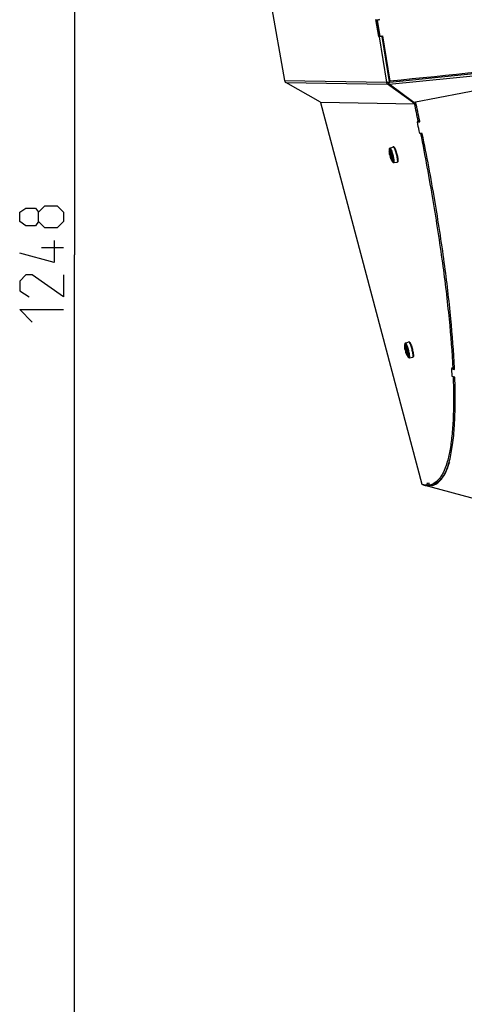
# Model space of a CAD drawing. Header units: millimetres. Extents: x 0 to 420, y 0 to 297.
# Tile 217 of 256: x 212 to 237, y 149 to 205. Entities that reach past the tile are written whole.
import ezdxf

# ---------------------------------------------------------------- set-up
doc = ezdxf.new("R2010")
doc.units = ezdxf.units.MM
doc.header["$LTSCALE"] = 23.1
doc.layers.get('0').update_dxf_attribs({"linetype": 'CONTINUOUS'})
doc.layers.add('DIM_PILOTEES', color=7, linetype='CONTINUOUS')
doc.styles.get("Standard").update_dxf_attribs({"font": 'txt', "width": 0.7})
doc.dimstyles.new('DIMSTYLE_1', dxfattribs={"dimtxt": 2.5, "dimasz": 3.5, "dimexe": 2, "dimexo": 0, "dimtad": 1, "dimdec": 0, "dimlfac": 10, "dimdsep": 46, "dimtxsty": 'Standard', "dimblk": '_FILLED', "dimblk1": '_FILLED', "dimblk2": '_FILLED', "dimcen": 0.09, "dimazin": 2, "dimtp": 1.2, "dimtm": 1.2, "dimtfac": 1, "dimtdec": 0, "dimtofl": 0, "dimtmove": 0, "dimatfit": 3, "dimldrblk": '_FILLED', "dimfxl": 0, "dimtolj": 1, "dimarcsym": 0})

# ---------------------------------------------------------------- blocks, each defined once
blk = doc.blocks.new('_FILLED')
at = {"color": 0, "linetype": 'ByBlock'}
blk.add_solid([(0, 0), (-1, 0.143), (-1, -0.143)], dxfattribs=at)
blk = doc.blocks.new('*D1')
at = {"layer": 'DIM_PILOTEES', "color": 2, "linetype": 'Continuous'}
for p, q in [((273.915, 254.209), (213.22, 254.209)), ((215.22, 254.209), (215.22, 191.828)), ((215.22, 129.447), (215.22, 191.828)), ((273.941, 129.447), (213.22, 129.447))]:
    blk.add_line(p, q, dxfattribs=at)
at = {"layer": 'DIM_PILOTEES', "color": 2, "linetype": 'Continuous', "xscale": 3.5, "yscale": 3.5, "zscale": 3.5}
for p, rotation in [((215.22, 254.209), 90), ((215.22, 129.447), 270)]:
    blk.add_blockref('_FILLED', p, dxfattribs=dict(at, rotation=rotation))
at = {"layer": 'DIM_PILOTEES', "color": 2, "linetype": 'Continuous', "insert": (212.095, 191.664), "char_height": 2.5, "width": 10.98214, "attachment_point": 2, "rotation": 90, "line_spacing_factor": 0.9}
blk.add_mtext('{\\ftxt;\\W0.0001;\\H0.0001;\\~}{\\ftxt;\\W2.9285714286;\\H2.5; }{\\ftxt;\\W0.0001;\\H0.0001;\\~}', dxfattribs=at)

msp = doc.modelspace()

# ---------------------------------------------------------------- linework, layer by layer
at = {"color": 7, "linetype": 'Continuous'}
for p, q in [((226.3883, 206.1532), (227.1719, 201.7474)), ((232.5368, 204.2473), (232.3753, 205.2305)), ((232.5282, 205.213), (232.4172, 205.1941)), ((232.5729, 204.2588), (232.4172, 205.1941)), ((232.4172, 205.1941), (232.4425, 205.1941)), ((232.4425, 205.1941), (232.5195, 205.2072)), ((232.4425, 205.1941), (232.5983, 204.2588)), ((232.5195, 205.2072), (232.5964, 205.2204)), ((232.5711, 205.2204), (232.5282, 205.213)), ((232.5984, 204.2583), (232.5368, 204.2473)), ((232.5624, 204.2387), (232.5368, 204.2473)), ((232.7082, 204.2648), (232.5624, 204.2387)), ((232.5624, 204.2387), (232.9866, 201.6563)), ((232.5729, 204.2588), (232.5983, 204.2588)), ((232.7275, 204.2809), (232.5983, 204.2588)), ((233.1669, 201.6405), (232.7274, 204.281)), ((232.7521, 204.2851), (232.7275, 204.2809)), ((232.7521, 204.2851), (233.1803, 201.7118)), ((233.1271, 201.5371), (243.2945, 202.5389)), ((243.2945, 202.6688), (233.1669, 201.6405)), ((243.2945, 202.1577), (234.5416, 200.5062)), ((227.1719, 201.7474), (232.9866, 201.6563)), ((229.2276, 200.5135), (227.2471, 201.6435)), ((227.2471, 201.6435), (233.0416, 201.5527)), ((232.9866, 201.6563), (233.1324, 201.6823)), ((234.4604, 200.5155), (233.0409, 201.55)), ((233.0766, 201.5322), (233.0409, 201.55)), ((233.0416, 201.5527), (233.1138, 201.6794)), ((233.0416, 201.5527), (233.0766, 201.5322)), ((233.1507, 201.662), (233.0766, 201.5322)), ((233.1271, 201.5371), (233.1244, 201.6159)), ((234.5416, 200.5062), (233.1271, 201.5371)), ((233.1669, 201.6405), (233.1803, 201.7118)), ((229.2276, 200.5135), (234.5896, 200.4295)), ((229.2291, 200.5134), (229.2384, 200.4773)), ((235.0066, 178.7584), (229.2384, 200.4773)), ((234.4604, 200.5155), (234.4961, 200.4976)), ((234.4997, 200.5039), (234.4961, 200.4976)), ((234.4961, 200.4976), (234.5896, 200.4295)), ((234.5821, 200.4296), (234.5824, 200.428)), ((234.6419, 200.5211), (234.5896, 200.4295)), ((234.6575, 200.4496), (234.591, 200.432)), ((234.7403, 199.3921), (234.7661, 199.4332)), ((234.7835, 199.4405), (234.7604, 199.4728)), ((234.7604, 199.4728), (234.7682, 199.4336)), ((234.7661, 199.4332), (234.7899, 199.4342)), ((234.8691, 199.4632), (234.7835, 199.4405)), ((234.7899, 199.4342), (234.8745, 199.4376)), ((233.182, 197.9097), (233.37, 197.9779)), ((233.1434, 197.7515), (233.1591, 197.7535)), ((233.1639, 197.7324), (233.1523, 197.7305)), ((233.1639, 197.7324), (233.1523, 197.7305)), ((233.1545, 197.7418), (233.1588, 197.7424)), ((233.1545, 197.7418), (233.1548, 197.7419)), ((233.1588, 197.7424), (233.1629, 197.7429)), ((233.1628, 197.7431), (233.1629, 197.7429)), ((233.164, 197.7349), (233.1632, 197.7429)), ((233.1641, 197.732), (233.1639, 197.7321)), ((233.1648, 197.526), (233.1654, 197.5235)), ((233.1654, 197.5235), (233.166, 197.5207)), ((233.166, 197.5207), (233.1679, 197.5122)), ((233.1665, 197.5187), (233.1768, 197.5207)), ((233.1717, 197.5289), (233.2378, 197.5391)), ((233.1733, 197.5292), (233.1741, 197.5277)), ((233.1921, 197.4208), (233.2022, 197.4237)), ((233.2022, 197.4237), (233.2033, 197.4175)), ((233.2023, 197.4131), (233.2776, 197.4419)), ((233.2276, 197.7529), (233.2274, 197.7533)), ((233.2276, 197.7528), (233.2275, 197.7531)), ((233.2421, 197.5385), (233.2484, 197.5388)), ((233.2482, 197.5388), (233.2516, 197.5393)), ((233.2482, 197.5388), (233.2484, 197.5388)), ((233.2556, 197.5302), (233.2549, 197.5301)), ((233.2761, 197.4221), (233.2821, 197.4244)), ((233.2763, 197.4222), (233.2761, 197.4221)), ((233.2799, 197.4231), (233.2763, 197.4222)), ((233.2812, 197.4324), (233.2805, 197.4323)), ((233.283, 197.4245), (233.282, 197.4297)), ((233.5556, 197.5542), (233.5546, 197.5582)), ((233.2959, 197.2243), (233.286, 197.2206)), ((233.2959, 197.2243), (233.286, 197.2206)), ((233.3009, 197.2142), (233.2939, 197.2116)), ((233.3009, 197.2142), (233.2939, 197.2116)), ((233.3017, 197.2123), (233.2939, 197.2116)), ((233.2984, 197.22), (233.2982, 197.2199)), ((233.4029, 197.0778), (233.6, 197.1118)), ((234.0244, 186.6471), (234.0401, 186.6493)), ((234.0449, 186.628), (234.0333, 186.6261)), ((234.0449, 186.628), (234.0333, 186.6261)), ((234.0355, 186.6375), (234.0439, 186.6386)), ((234.045, 186.6307), (234.0441, 186.6387)), ((234.0451, 186.6278), (234.0449, 186.6279)), ((234.063, 186.8054), (234.251, 186.8736)), ((234.1086, 186.6487), (234.1085, 186.6489)), ((234.1086, 186.6486), (234.1085, 186.6488)), ((234.0459, 186.4214), (234.0465, 186.4188)), ((234.0465, 186.4188), (234.0472, 186.416)), ((234.0472, 186.416), (234.0491, 186.4075)), ((234.0476, 186.414), (234.0579, 186.4161)), ((234.0528, 186.4243), (234.1209, 186.4348)), ((234.0545, 186.4246), (234.0553, 186.4231)), ((234.0733, 186.3162), (234.0834, 186.319)), ((234.0834, 186.319), (234.0845, 186.3128)), ((234.0835, 186.3085), (234.1588, 186.3373)), ((234.1231, 186.4345), (234.1293, 186.4349)), ((234.1291, 186.4349), (234.1326, 186.4354)), ((234.1291, 186.4349), (234.1293, 186.4349)), ((234.1365, 186.4263), (234.1358, 186.4262)), ((234.1571, 186.3181), (234.163, 186.3204)), ((234.1608, 186.3192), (234.1573, 186.3182)), ((234.1622, 186.3285), (234.1615, 186.3284)), ((234.1639, 186.3206), (234.1629, 186.3258)), ((234.1771, 186.12), (234.1671, 186.1162)), ((234.1771, 186.12), (234.1671, 186.1162)), ((234.182, 186.1099), (234.175, 186.1072)), ((234.182, 186.1099), (234.175, 186.1072)), ((234.1828, 186.1081), (234.175, 186.1072)), ((234.1794, 186.1158), (234.1793, 186.1157)), ((234.4365, 186.4505), (234.4356, 186.4539)), ((234.2841, 185.9735), (234.4812, 186.0076)), ((236.7096, 185.3324), (236.7332, 185.4036)), ((236.7558, 185.3451), (236.7269, 185.42)), ((236.7269, 185.42), (236.7282, 185.3885)), ((236.8511, 185.3704), (236.7558, 185.3451)), ((235.2829, 178.7215), (235.3079, 178.8144)), ((235.4088, 178.8249), (235.2882, 178.8124)), ((235.2882, 178.8124), (235.2977, 178.7764)), ((235.4002, 178.735), (235.4165, 178.7955)), ((235.4341, 178.7282), (235.4088, 178.8249)), ((235.4945, 178.7417), (235.6377, 178.7797)), ((235.6415, 178.7971), (235.6321, 178.7932)), ((235.6415, 178.7971), (235.6323, 178.7926)), ((235.1067, 178.7207), (235.1102, 178.7337)), ((235.4944, 178.7417), (235.4341, 178.7282)), ((235.5434, 178.6953), (235.5606, 178.7593))]:
    msp.add_line(p, q, dxfattribs=at)
at = {"color": 3, "linetype": 'Continuous'}
for p, q in [((232.7082, 204.2648), (232.6829, 204.2732)), ((232.7082, 204.2648), (233.1324, 201.6823)), ((233.1199, 201.6801), (233.1507, 201.662)), ((233.1284, 201.6751), (233.1606, 201.6783)), ((234.6419, 200.5211), (234.641, 200.525)), ((234.7403, 199.3921), (234.8828, 199.398)), ((234.8828, 199.398), (234.8745, 199.4376)), ((235.0204, 198.7327), (234.8778, 198.7278)), ((236.7096, 185.3324), (236.8544, 185.303)), ((236.7272, 184.8958), (236.7096, 185.3324)), ((236.8511, 185.3704), (236.8502, 185.387)), ((236.8513, 185.3696), (236.8506, 185.3861)), ((236.8544, 185.303), (236.8513, 185.3696)), ((236.8721, 184.8659), (236.7272, 184.8958)), ((238.2752, 177.8717), (235.1067, 178.7207)), ((235.3068, 178.715), (235.2829, 178.7215)), ((235.3307, 178.7084), (235.3068, 178.715)), ((235.4261, 178.6822), (235.3307, 178.7084)), ((235.4002, 178.735), (235.448, 178.7218)), ((235.448, 178.7218), (235.5434, 178.6953))]:
    msp.add_line(p, q, dxfattribs=at)
at = {"color": 7, "linetype": 'Continuous'}
for points in [[(233.1582, 197.543), (233.1584, 197.5421), (233.1586, 197.5412), (233.1588, 197.5403), (233.159, 197.5395), (233.1592, 197.5388), (233.1594, 197.538), (233.1596, 197.5373), (233.1599, 197.5366), (233.1601, 197.5359), (233.1605, 197.5351), (233.1609, 197.5343), (233.1615, 197.5333), (233.1624, 197.5322)], [(233.1617, 197.7476), (233.1617, 197.7477), (233.1618, 197.7475), (233.1619, 197.7471), (233.1621, 197.7464), (233.1624, 197.7454), (233.1626, 197.7443), (233.1628, 197.7431)], [(233.1624, 197.5322), (233.1636, 197.5311), (233.1652, 197.5301), (233.167, 197.5292), (233.1691, 197.5288), (233.1713, 197.5288), (233.1717, 197.5289)], [(233.1629, 197.7429), (233.1631, 197.7415), (233.1633, 197.7399), (233.1635, 197.7381), (233.1637, 197.7362), (233.1638, 197.7343), (233.1645, 197.7184)], [(233.1634, 197.5313), (233.1636, 197.5304), (233.1639, 197.5294), (233.1642, 197.5284), (233.1645, 197.5272), (233.1648, 197.526)], [(233.1645, 197.7184), (233.1657, 197.7019), (233.1675, 197.6857), (233.1697, 197.6699), (233.1723, 197.6545), (233.1754, 197.6396), (233.179, 197.6255), (233.1829, 197.6121), (233.1872, 197.5996), (233.1919, 197.5881), (233.1969, 197.5775), (233.2023, 197.5681), (233.208, 197.5598), (233.2141, 197.5527), (233.2206, 197.5469), (233.2275, 197.5425), (233.2348, 197.5396), (233.2421, 197.5385)], [(233.1679, 197.5122), (233.17, 197.503), (233.1722, 197.4939), (233.1744, 197.4848), (233.1767, 197.4757), (233.1783, 197.4695)], [(233.1783, 197.4695), (233.18, 197.463), (233.1825, 197.454), (233.185, 197.445), (233.1876, 197.436), (233.1903, 197.427)], [(233.1903, 197.427), (233.1928, 197.4187), (233.1932, 197.4172), (233.1936, 197.4157), (233.194, 197.4143), (233.1944, 197.4129), (233.1948, 197.4117), (233.1951, 197.4105), (233.1954, 197.4093), (233.1957, 197.4083), (233.1959, 197.4073), (233.1961, 197.4065)], [(233.1962, 197.4069), (233.1958, 197.4053), (233.1956, 197.4039), (233.1955, 197.4027), (233.1955, 197.4017), (233.1956, 197.4007), (233.1958, 197.3998), (233.1959, 197.3989), (233.1961, 197.398), (233.1963, 197.397), (233.1966, 197.396), (233.1969, 197.395), (233.1972, 197.3938), (233.1976, 197.3926), (233.198, 197.3914), (233.1981, 197.3911)], [(233.2023, 197.4131), (233.2021, 197.413), (233.2001, 197.412), (233.1984, 197.4105), (233.1971, 197.4087), (233.1962, 197.4069)], [(233.2502, 197.5416), (233.2501, 197.5417), (233.2503, 197.5415), (233.2506, 197.5409), (233.2512, 197.5401)], [(233.2512, 197.5401), (233.2518, 197.5391), (233.2524, 197.5377), (233.253, 197.5362), (233.2537, 197.5345), (233.2542, 197.5326), (233.2547, 197.5306)], [(233.2763, 197.4222), (233.2708, 197.4194), (233.2653, 197.415), (233.2607, 197.4093), (233.2571, 197.4025), (233.2544, 197.3946), (233.2527, 197.3859), (233.2519, 197.3763), (233.2519, 197.3659), (233.2527, 197.3546), (233.2543, 197.3428), (233.2567, 197.3302), (233.2598, 197.3172), (233.2636, 197.3037), (233.268, 197.2897), (233.2732, 197.2755), (233.2789, 197.2611), (233.2852, 197.2466), (233.2921, 197.232), (233.2982, 197.2199)], [(233.2547, 197.5306), (233.2562, 197.5238), (233.2584, 197.5147), (233.2605, 197.5056), (233.2628, 197.4965), (233.2651, 197.4874), (233.2667, 197.4809)], [(233.2667, 197.4809), (233.2684, 197.4747), (233.2708, 197.4657), (233.2733, 197.4567), (233.2759, 197.4476), (233.2786, 197.4386), (233.2805, 197.4323)], [(233.2805, 197.4323), (233.2808, 197.4312), (233.2813, 197.4291), (233.2817, 197.4272), (233.282, 197.4254)], [(233.282, 197.4254), (233.2821, 197.4238), (233.2822, 197.4225), (233.2821, 197.4215), (233.2821, 197.4208)], [(233.2982, 197.2199), (233.2983, 197.2196), (233.2992, 197.2179), (233.3, 197.2163), (233.3007, 197.2147), (233.3013, 197.2132), (233.3019, 197.2118), (233.3024, 197.2105), (233.3028, 197.2093), (233.3032, 197.2082), (233.3034, 197.2074), (233.3036, 197.2067), (233.3037, 197.2061)], [(234.0427, 186.6434), (234.0427, 186.6435), (234.0427, 186.6433), (234.0429, 186.6429), (234.0431, 186.6422), (234.0433, 186.6412), (234.0436, 186.6401), (234.0438, 186.6388)], [(234.0438, 186.6388), (234.0441, 186.6373), (234.0443, 186.6357), (234.0445, 186.6339), (234.0446, 186.632), (234.0448, 186.6301), (234.0455, 186.6142)], [(234.0393, 186.4385), (234.0395, 186.4375), (234.0397, 186.4366), (234.0399, 186.4358), (234.0401, 186.435), (234.0403, 186.4342), (234.0405, 186.4335), (234.0407, 186.4328), (234.041, 186.432), (234.0413, 186.4313), (234.0416, 186.4305), (234.0421, 186.4297), (234.0427, 186.4287), (234.0435, 186.4276)], [(234.0435, 186.4276), (234.0447, 186.4265), (234.0463, 186.4255), (234.0482, 186.4246), (234.0503, 186.4242), (234.0524, 186.4242), (234.0528, 186.4243)], [(234.0445, 186.4267), (234.0445, 186.4267), (234.0448, 186.4258), (234.045, 186.4248), (234.0453, 186.4237), (234.0456, 186.4226), (234.0459, 186.4214)], [(234.0455, 186.6142), (234.0467, 186.5977), (234.0484, 186.5815), (234.0506, 186.5657), (234.0533, 186.5503), (234.0564, 186.5355), (234.06, 186.5213), (234.0639, 186.508), (234.0682, 186.4955), (234.0729, 186.4839), (234.0779, 186.4734), (234.0833, 186.464), (234.089, 186.4557), (234.0951, 186.4487), (234.1016, 186.4428), (234.1085, 186.4385), (234.1157, 186.4356), (234.1231, 186.4345)], [(234.0491, 186.4075), (234.0512, 186.3984), (234.0533, 186.3892), (234.0556, 186.3801), (234.0579, 186.371), (234.0595, 186.3648)], [(234.0595, 186.3648), (234.0612, 186.3584), (234.0636, 186.3493), (234.0662, 186.3403), (234.0688, 186.3313), (234.0714, 186.3223)], [(234.0714, 186.3223), (234.0739, 186.314), (234.0744, 186.3125), (234.0748, 186.3111), (234.0752, 186.3096), (234.0756, 186.3083), (234.0759, 186.307), (234.0763, 186.3058), (234.0766, 186.3047), (234.0768, 186.3036), (234.0771, 186.3027), (234.0773, 186.3019)], [(234.0774, 186.3023), (234.0769, 186.3007), (234.0767, 186.2993), (234.0767, 186.2981), (234.0767, 186.2971), (234.0768, 186.2961), (234.0769, 186.2952), (234.0771, 186.2943), (234.0773, 186.2934), (234.0775, 186.2925), (234.0777, 186.2915), (234.078, 186.2904), (234.0784, 186.2893), (234.0787, 186.2881), (234.0791, 186.2868), (234.0792, 186.2865)], [(234.0835, 186.3085), (234.0832, 186.3084), (234.0813, 186.3073), (234.0796, 186.3059), (234.0783, 186.3041), (234.0774, 186.3023)], [(234.1311, 186.4377), (234.131, 186.4378), (234.1312, 186.4376), (234.1316, 186.437), (234.1321, 186.4362)], [(234.1321, 186.4362), (234.1327, 186.4352), (234.1333, 186.4338), (234.134, 186.4323), (234.1346, 186.4306), (234.1352, 186.4287), (234.1357, 186.4267)], [(234.1573, 186.3182), (234.1517, 186.3154), (234.1463, 186.311), (234.1417, 186.3053), (234.1381, 186.2984), (234.1354, 186.2906), (234.1337, 186.2818), (234.1329, 186.2722), (234.1329, 186.2618), (234.1338, 186.2505), (234.1354, 186.2386), (234.1377, 186.2261), (234.1408, 186.213), (234.1446, 186.1995), (234.1491, 186.1856), (234.1542, 186.1714), (234.16, 186.1569), (234.1663, 186.1424), (234.1731, 186.1278), (234.1793, 186.1157)], [(234.1357, 186.4267), (234.1372, 186.4199), (234.1393, 186.4108), (234.1415, 186.4017), (234.1437, 186.3926), (234.146, 186.3835), (234.1477, 186.377)], [(234.1477, 186.377), (234.1493, 186.3708), (234.1518, 186.3618), (234.1543, 186.3528), (234.1569, 186.3437), (234.1595, 186.3348), (234.1615, 186.3284)], [(234.1615, 186.3284), (234.1618, 186.3273), (234.1623, 186.3252), (234.1627, 186.3233), (234.1629, 186.3215)], [(234.1629, 186.3215), (234.1631, 186.3199), (234.1631, 186.3186), (234.1631, 186.3176), (234.163, 186.3169)], [(234.1793, 186.1157), (234.1794, 186.1154), (234.1803, 186.1137), (234.1811, 186.1121), (234.1818, 186.1105), (234.1824, 186.109), (234.183, 186.1076), (234.1835, 186.1063), (234.1839, 186.1051), (234.1843, 186.1041), (234.1845, 186.1032), (234.1847, 186.1025), (234.1848, 186.1019)]]:
    msp.add_lwpolyline(points, dxfattribs=at)
for centre, radius, start, end in [((233.1189, 201.6824), 0.1513, 189.83625, 191.29008), ((233.1026, 201.6741), 0.1389, 260.41435, 266.13134), ((68.2918, 166.055), 169.8059, 11.338764, 11.678805), ((234.4077, 197.7893), 1.2736, 178.99832, 191.14814), ((233.0988, 197.7333), 0.0651, 8.55439, 10.59153), ((233.0605, 197.7286), 0.1037, 1.8767, 3.44213), ((230.9137, 213.2962), 15.937, 278.16375, 278.4463), ((234.3995, 197.7894), 1.2519, 192.39288, 194.68948), ((234.3994, 197.7894), 1.2517, 194.69018, 196.98697), ((234.4076, 197.7905), 1.2738, 198.27711, 210.74416), ((238.9994, 182.5804), 15.9352, 111.05395, 111.33356), ((233.2448, 197.5607), 0.0221, 279.33195, 282.24471), ((233.2447, 197.5613), 0.0227, 282.25067, 285.8615), ((233.2445, 197.5618), 0.0233, 285.85374, 287.24537), ((233.2121, 197.5219), 0.0441, 21.25786, 22.95408), ((233.2068, 197.5199), 0.0498, 16.94476, 21.21676), ((233.2018, 197.5184), 0.055, 13.5092, 16.98024), ((233.2013, 197.5182), 0.0555, 12.46902, 13.52519), ((234.5293, 197.8119), 1.3045, 192.46785, 194.68939), ((234.5285, 197.8117), 1.3037, 194.69006, 196.91254), ((233.2843, 197.3996), 0.024, 95.35354, 100.69826), ((233.2281, 197.4163), 0.0555, 14.01586, 16.90979), ((230.8656, 196.8493), 2.5309, 14.68743, 15.99186), ((230.8806, 196.853), 2.5154, 13.52425, 14.693), ((230.6947, 196.8039), 2.7557, 14.68849, 15.79483), ((230.7078, 196.8072), 2.7421, 13.74135, 14.69165), ((233.2014, 197.1696), 0.1093, 26.09572, 27.48306), ((235.2888, 186.685), 1.2736, 179.01063, 191.16064), ((233.9796, 186.629), 0.0653, 8.49445, 10.59731), ((233.9413, 186.6244), 0.1038, 1.89013, 3.45326), ((231.7927, 202.1902), 15.936, 278.17197, 278.45424), ((235.2807, 186.685), 1.252, 192.40536, 194.70191), ((235.2805, 186.685), 1.2518, 194.7026, 196.99932), ((235.2887, 186.6863), 1.2738, 198.28961, 210.75651), ((239.8826, 171.4772), 15.9346, 111.06247, 111.34214), ((234.1257, 186.4567), 0.0221, 279.56393, 282.47601), ((234.1255, 186.4573), 0.0227, 282.48219, 286.11465), ((234.1254, 186.4579), 0.0233, 286.10656, 287.4916), ((234.0931, 186.4181), 0.0441, 21.27363, 22.97159), ((234.0878, 186.416), 0.0498, 16.95744, 21.23227), ((234.0828, 186.4145), 0.055, 13.52136, 16.99304), ((234.0823, 186.4143), 0.0555, 12.48145, 13.53752), ((235.4103, 186.7082), 1.3046, 192.4803, 194.70182), ((235.4095, 186.7081), 1.3038, 194.70249, 196.92488), ((234.1654, 186.2957), 0.0239, 95.59218, 100.9294), ((234.1091, 186.3123), 0.0555, 14.02834, 16.92199), ((234.0826, 186.0654), 0.1091, 26.10646, 27.49582), ((231.747, 185.7452), 2.5305, 14.69982, 15.99974), ((231.761, 185.7486), 2.5161, 13.53189, 14.70541), ((231.5761, 185.6997), 2.7553, 14.70089, 15.80203), ((231.5883, 185.7028), 2.7427, 13.74833, 14.70406), ((235.2864, 179.515), 0.8009, 291.37598, 295.58589), ((235.289, 179.5671), 0.8518, 269.60197, 270.99946), ((235.2942, 179.4952), 0.7796, 284.88348, 291.37157)]:
    msp.add_arc(centre, radius, start, end, dxfattribs=at)
at = {"color": 3, "linetype": 'Continuous'}
for centre, radius, start, end in [((114.5252, 174.1677), 122.9737, 11.858198, 12.3745), ((231.4726, 181.4493), 5.2711, 344.30418, 344.77213), ((231.2444, 181.5114), 5.5076, 344.77294, 345.34664), ((235.2325, 179.6769), 0.9567, 273.02216, 280.09808)]:
    msp.add_arc(centre, radius, start, end, dxfattribs=at)
at = {"color": 7, "linetype": 'Continuous'}
for points in [[(243.2945, 202.7422), (239.9231, 202.3986), (236.5517, 202.0549), (233.1803, 201.7118)], [(233.1271, 201.5371), (233.1159, 201.5353), (233.1045, 201.5347), (233.0933, 201.5355)], [(233.1591, 197.7535), (233.1592, 197.7511), (233.1603, 197.7485), (233.162, 197.7467)], [(233.3043, 197.1996), (233.3032, 197.2018), (233.3029, 197.2046), (233.3035, 197.2069)], [(234.0401, 186.6493), (234.0402, 186.6468), (234.0412, 186.6443), (234.043, 186.6425)], [(234.1854, 186.0954), (234.1843, 186.0976), (234.184, 186.1003), (234.1846, 186.1027)]]:
    msp.add_open_spline(points, degree=3, dxfattribs=at)
for points, knots in [([(227.1754, 201.7473), (227.1791, 201.726), (227.1959, 201.6847), (227.2286, 201.6543), (227.2471, 201.6435)], [0, 0, 0, 0, 0.50132, 1, 1, 1, 1]), ([(232.9706, 201.6528), (232.9747, 201.6322), (232.9916, 201.5925), (233.0236, 201.5632), (233.0416, 201.5527)], [0, 0, 0, 0, 0.5013092, 1, 1, 1, 1]), ([(234.9244, 198.7293), (235.1731, 197.4602), (235.6224, 195.0119), (236.168, 191.4873), (236.5533, 188.2968), (236.7112, 186.2844), (236.7558, 185.3451)], [0, 0, 0, 0, 0.2869856, 0.5522988, 0.7913177, 1, 1, 1, 1]), ([(233.182, 197.9097), (233.1711, 197.9058), (233.1533, 197.8923), (233.1406, 197.8652), (233.1355, 197.8384), (233.1345, 197.8207), (233.1344, 197.8116)], [0, 0, 0, 0, 0.2991993, 0.5417728, 0.7621342, 1, 1, 1, 1]), ([(233.2274, 197.7533), (233.2216, 197.7672), (233.2103, 197.7922), (233.1952, 197.8211), (233.1836, 197.8395), (233.176, 197.8499), (233.1689, 197.8578), (233.1623, 197.8633), (233.1562, 197.8664), (233.1502, 197.8665), (233.1452, 197.8633), (233.1414, 197.8576), (233.1384, 197.8495), (233.1352, 197.834), (233.1345, 197.821), (233.1344, 197.8116)], [0, 0, 0, 0, 0.2259485, 0.4108497, 0.4866627, 0.5509946, 0.603871, 0.6457884, 0.6781904, 0.7045445, 0.7310108, 0.7636858, 0.8059437, 0.8591936, 1, 1, 1, 1]), ([(233.2775, 197.7607), (233.2728, 197.7725), (233.2636, 197.7949), (233.2495, 197.826), (233.236, 197.8527), (233.2233, 197.8746), (233.2117, 197.8915), (233.201, 197.9031), (233.1915, 197.9101), (233.1845, 197.9107), (233.182, 197.9097)], [0, 0, 0, 0, 0.2086995, 0.3960599, 0.559831, 0.6982215, 0.8100738, 0.8952589, 0.955852, 1, 1, 1, 1]), ([(233.4776, 197.8017), (233.4724, 197.8155), (233.462, 197.8417), (233.4461, 197.8783), (233.4309, 197.9097), (233.4166, 197.9357), (233.405, 197.9533), (233.396, 197.9643), (233.3872, 197.9735), (233.3766, 197.9803), (233.37, 197.9779)], [0, 0, 0, 0, 0.2089279, 0.3972812, 0.5624315, 0.7022359, 0.8152061, 0.86146, 0.9009733, 1, 1, 1, 1]), ([(233.37, 197.9779), (233.3735, 197.9792), (233.3807, 197.9804), (233.3941, 197.9779), (233.4083, 197.9688), (233.4224, 197.9531), (233.4361, 197.933), (233.4502, 197.9082), (233.4649, 197.8784), (233.4801, 197.844), (233.4901, 197.8193), (233.4951, 197.8063)], [0, 0, 0, 0, 0.0489056, 0.0942832, 0.1782863, 0.2675399, 0.3734779, 0.4998677, 0.647222, 0.8145383, 1, 1, 1, 1]), ([(233.1434, 197.7515), (233.1432, 197.7514), (233.1427, 197.7507), (233.1422, 197.7485), (233.1418, 197.7439), (233.1417, 197.7371), (233.1419, 197.7319), (233.1421, 197.7291)], [0, 0, 0, 0, 0.0300259, 0.0920454, 0.3125608, 0.6324179, 1, 1, 1, 1]), ([(233.1421, 197.7291), (233.1423, 197.7294), (233.1435, 197.7296), (233.1457, 197.73), (233.1488, 197.7303), (233.1511, 197.7304), (233.1523, 197.7305)], [0, 0, 0, 0, 0.1072158, 0.3314097, 0.6432923, 1, 1, 1, 1]), ([(233.1582, 197.543), (233.1565, 197.5516), (233.1539, 197.5748), (233.1498, 197.6166), (233.1457, 197.6699), (233.1432, 197.7088), (233.1421, 197.7291)], [0, 0, 0, 0, 0.140496, 0.3744545, 0.6732089, 1, 1, 1, 1]), ([(233.1434, 197.7515), (233.1435, 197.7488), (233.146, 197.7433), (233.1518, 197.7415), (233.1545, 197.7418)], [0, 0, 0, 0, 0.5012245, 1, 1, 1, 1]), ([(233.1539, 197.7405), (233.1536, 197.74), (233.1527, 197.7367), (233.1524, 197.7333), (233.1523, 197.7305)], [0, 0, 0, 0, 0.1876118, 1, 1, 1, 1]), ([(233.1717, 197.5289), (233.1714, 197.5288), (233.1709, 197.5307), (233.1702, 197.533), (233.1694, 197.5381), (233.1685, 197.5447), (233.1674, 197.5533), (233.1663, 197.5635), (233.165, 197.5754), (233.1632, 197.5942), (233.1607, 197.6207), (233.1578, 197.6553), (233.155, 197.6923), (233.1531, 197.7177), (233.1523, 197.7305)], [0, 0, 0, 0, 0.0052892, 0.0197659, 0.0437393, 0.0770968, 0.1195672, 0.1707466, 0.2301066, 0.2970037, 0.4503308, 0.6238003, 0.8096684, 1, 1, 1, 1]), ([(233.1548, 197.7419), (233.1547, 197.7419), (233.1542, 197.7416), (233.154, 197.741), (233.1539, 197.7405)], [0, 0, 0, 0, 0.1576911, 1, 1, 1, 1]), ([(233.1628, 197.7452), (233.1624, 197.7473), (233.1619, 197.7498), (233.1601, 197.7536), (233.1591, 197.7535)], [0, 0, 0, 0, 0.6939111, 1, 1, 1, 1]), ([(233.1641, 197.732), (233.1646, 197.719), (233.1663, 197.6933), (233.1718, 197.6562), (233.1797, 197.6222), (233.1897, 197.5931), (233.2014, 197.5701), (233.2143, 197.554), (233.229, 197.5455), (233.2393, 197.5467), (233.2434, 197.5485)], [0, 0, 0, 0, 0.1793722, 0.3536334, 0.5154352, 0.6579914, 0.7761858, 0.8681301, 0.937981, 1, 1, 1, 1]), ([(233.1741, 197.5277), (233.1744, 197.5273), (233.1754, 197.525), (233.1762, 197.5226), (233.1768, 197.5207)], [0, 0, 0, 0, 0.2106226, 1, 1, 1, 1]), ([(233.2763, 197.2171), (233.2674, 197.2352), (233.2506, 197.2702), (233.2279, 197.3192), (233.2105, 197.359), (233.2011, 197.3819), (233.1981, 197.3911)], [0, 0, 0, 0, 0.3165534, 0.6110209, 0.8482806, 1, 1, 1, 1]), ([(233.286, 197.2206), (233.2803, 197.2325), (233.2691, 197.2561), (233.253, 197.2909), (233.2382, 197.3236), (233.2253, 197.3527), (233.2161, 197.3741), (233.2103, 197.3885), (233.207, 197.3969), (233.2045, 197.4034), (233.2029, 197.4085), (233.2022, 197.411), (233.2019, 197.413), (233.2023, 197.4131)], [0, 0, 0, 0, 0.1880647, 0.3729568, 0.5464035, 0.7002886, 0.8273342, 0.8789057, 0.9217327, 0.9553971, 0.9796265, 0.9943314, 1, 1, 1, 1]), ([(233.2033, 197.4175), (233.2033, 197.417), (233.2034, 197.4157), (233.2035, 197.4144), (233.2033, 197.4135)], [0, 0, 0, 0, 0.3263248, 1, 1, 1, 1]), ([(233.2985, 197.5466), (233.2878, 197.584), (233.2662, 197.6535), (233.2408, 197.7218), (233.2276, 197.7529)], [0, 0, 0, 0, 0.5346072, 1, 1, 1, 1]), ([(233.2528, 197.5392), (233.2521, 197.5407), (233.2507, 197.5435), (233.2482, 197.5472), (233.2449, 197.5492), (233.2434, 197.5485)], [0, 0, 0, 0, 0.359591, 0.6490293, 1, 1, 1, 1]), ([(233.2434, 197.5485), (233.2438, 197.5467), (233.2456, 197.5433), (233.249, 197.5413), (233.2507, 197.5408)], [0, 0, 0, 0, 0.5062644, 1, 1, 1, 1]), ([(233.2794, 197.4113), (233.2749, 197.4113), (233.2652, 197.4087), (233.2558, 197.3953), (233.2522, 197.3761), (233.253, 197.3515), (233.2584, 197.3221), (233.2679, 197.2893), (233.2814, 197.2547), (233.2923, 197.2315), (233.2984, 197.22)], [0, 0, 0, 0, 0.0631026, 0.1304418, 0.2190653, 0.3348426, 0.4765514, 0.6392949, 0.8162781, 1, 1, 1, 1]), ([(233.3463, 197.554), (233.3359, 197.5908), (233.3147, 197.6603), (233.2902, 197.7287), (233.2775, 197.7607)], [0, 0, 0, 0, 0.5266797, 1, 1, 1, 1]), ([(233.2794, 197.4113), (233.2788, 197.4131), (233.2788, 197.4171), (233.2808, 197.4205), (233.2821, 197.4218)], [0, 0, 0, 0, 0.5051462, 1, 1, 1, 1]), ([(233.2794, 197.4113), (233.2801, 197.4113), (233.2819, 197.4122), (233.2831, 197.4153), (233.2835, 197.4195), (233.2832, 197.4227), (233.283, 197.4245)], [0, 0, 0, 0, 0.1522639, 0.3560809, 0.6415701, 1, 1, 1, 1]), ([(233.3129, 197.1394), (233.3165, 197.1333), (233.3233, 197.1226), (233.3338, 197.1097), (233.343, 197.1016), (233.3512, 197.0991), (233.3564, 197.1009), (233.3596, 197.1036), (233.3624, 197.1077), (233.3657, 197.1156), (233.3685, 197.1289), (233.3701, 197.1485), (233.3701, 197.173), (233.3684, 197.2018), (233.3651, 197.2347), (233.3583, 197.2853), (233.346, 197.3548), (233.3334, 197.4116), (233.3263, 197.4413)], [0, 0, 0, 0, 0.0521009, 0.0924574, 0.1215363, 0.1417896, 0.1508444, 0.1607345, 0.172445, 0.186563, 0.2230723, 0.2712855, 0.3311102, 0.4019931, 0.4830973, 0.5733769, 0.776434, 1, 1, 1, 1]), ([(233.4029, 197.0778), (233.405, 197.0781), (233.4093, 197.0805), (233.4138, 197.0873), (233.4173, 197.0972), (233.4197, 197.1102), (233.4212, 197.1263), (233.4217, 197.1537), (233.4194, 197.1947), (233.4129, 197.251), (233.4025, 197.3152), (233.3886, 197.3854), (233.3775, 197.4338), (233.3715, 197.4586)], [0, 0, 0, 0, 0.0159021, 0.0356602, 0.0618394, 0.0954278, 0.136707, 0.1856325, 0.3053648, 0.4515126, 0.619651, 0.804451, 1, 1, 1, 1]), ([(233.5546, 197.5582), (233.5432, 197.6012), (233.5197, 197.683), (233.4921, 197.7637), (233.4776, 197.8017)], [0, 0, 0, 0, 0.5220708, 1, 1, 1, 1]), ([(233.4951, 197.8063), (233.51, 197.7679), (233.5381, 197.6861), (233.5621, 197.6031), (233.5735, 197.5593)], [0, 0, 0, 0, 0.4763771, 1, 1, 1, 1]), ([(233.606, 197.3183), (233.6001, 197.3563), (233.585, 197.4353), (233.5663, 197.5136), (233.5556, 197.5542)], [0, 0, 0, 0, 0.4779153, 1, 1, 1, 1]), ([(233.5735, 197.5593), (233.5842, 197.5185), (233.6029, 197.4401), (233.6178, 197.3608), (233.6235, 197.3229)], [0, 0, 0, 0, 0.5236987, 1, 1, 1, 1]), ([(233.6235, 197.3229), (233.6256, 197.3091), (233.6292, 197.2828), (233.633, 197.2453), (233.635, 197.2122), (233.6351, 197.1836), (233.6331, 197.1594), (233.6287, 197.1388), (233.6209, 197.1238), (233.6105, 197.115), (233.6036, 197.1125), (233.6, 197.1118)], [0, 0, 0, 0, 0.1854584, 0.3527705, 0.5001179, 0.626504, 0.7324411, 0.8216599, 0.9057828, 0.9509845, 1, 1, 1, 1]), ([(233.6, 197.1118), (233.6069, 197.113), (233.6128, 197.1242), (233.6158, 197.1365), (233.6182, 197.1506), (233.6195, 197.1717), (233.6191, 197.2013), (233.6167, 197.2362), (233.6123, 197.2758), (233.6083, 197.3037), (233.606, 197.3183)], [0, 0, 0, 0, 0.0990202, 0.1385358, 0.1847879, 0.2977604, 0.4375674, 0.6027195, 0.7910732, 1, 1, 1, 1]), ([(233.2763, 197.2171), (233.2766, 197.217), (233.2779, 197.2173), (233.2799, 197.2179), (233.2828, 197.2191), (233.2849, 197.2201), (233.286, 197.2206)], [0, 0, 0, 0, 0.1095055, 0.332943, 0.6437608, 1, 1, 1, 1]), ([(233.2763, 197.2171), (233.2775, 197.2146), (233.2799, 197.21), (233.2831, 197.2046), (233.2853, 197.2011), (233.2867, 197.1992), (233.2877, 197.1981), (233.2883, 197.1975), (233.2886, 197.1976)], [0, 0, 0, 0, 0.357992, 0.6752113, 0.8019281, 0.9002127, 0.9664425, 1, 1, 1, 1]), ([(233.286, 197.2206), (233.2867, 197.2194), (233.2882, 197.2172), (233.2904, 197.2143), (233.2922, 197.2125), (233.2934, 197.2115), (233.2939, 197.2116)], [0, 0, 0, 0, 0.3473104, 0.6581245, 0.8860245, 1, 1, 1, 1]), ([(233.2886, 197.1976), (233.2873, 197.2), (233.2869, 197.2062), (233.2913, 197.2106), (233.2939, 197.2116)], [0, 0, 0, 0, 0.5009951, 1, 1, 1, 1]), ([(233.3043, 197.1996), (233.3028, 197.1993), (233.2976, 197.1984), (233.2923, 197.1977), (233.2886, 197.1976)], [0, 0, 0, 0, 0.2961924, 1, 1, 1, 1]), ([(233.303, 197.2097), (233.3028, 197.2103), (233.3017, 197.213), (233.3005, 197.2156), (233.2995, 197.2176)], [0, 0, 0, 0, 0.2342924, 1, 1, 1, 1]), ([(233.3043, 197.1996), (233.3053, 197.1998), (233.3049, 197.2049), (233.3039, 197.2074), (233.303, 197.2097)], [0, 0, 0, 0, 0.2867214, 1, 1, 1, 1]), ([(233.3129, 197.1394), (233.3176, 197.1315), (233.3272, 197.1166), (233.3448, 197.0959), (233.3694, 197.0787), (233.3915, 197.0758), (233.4029, 197.0778)], [0, 0, 0, 0, 0.2378658, 0.4582277, 0.7008021, 1, 1, 1, 1]), ([(234.063, 186.8054), (234.0521, 186.8015), (234.0343, 186.7879), (234.0216, 186.7607), (234.0165, 186.7339), (234.0156, 186.7162), (234.0154, 186.707)], [0, 0, 0, 0, 0.2989048, 0.5414937, 0.7620001, 1, 1, 1, 1]), ([(234.1085, 186.6489), (234.1026, 186.6628), (234.0914, 186.6879), (234.0762, 186.7168), (234.0646, 186.7352), (234.057, 186.7456), (234.0499, 186.7536), (234.0433, 186.7591), (234.0372, 186.7621), (234.0312, 186.7622), (234.0262, 186.759), (234.0224, 186.7532), (234.0195, 186.7451), (234.0163, 186.7295), (234.0156, 186.7164), (234.0154, 186.707)], [0, 0, 0, 0, 0.2258655, 0.4106541, 0.4863977, 0.5506512, 0.603442, 0.6452711, 0.677594, 0.7039061, 0.7303964, 0.7631511, 0.8055215, 0.8589025, 1, 1, 1, 1]), ([(234.0244, 186.6471), (234.0242, 186.6471), (234.0238, 186.6463), (234.0233, 186.6442), (234.0228, 186.6395), (234.0228, 186.6327), (234.0229, 186.6275), (234.0231, 186.6248)], [0, 0, 0, 0, 0.0301292, 0.0922904, 0.3129603, 0.6327357, 1, 1, 1, 1]), ([(234.0231, 186.6248), (234.0233, 186.625), (234.0246, 186.6252), (234.0267, 186.6256), (234.0298, 186.6259), (234.0321, 186.6261), (234.0333, 186.6261)], [0, 0, 0, 0, 0.1072593, 0.3314292, 0.6432895, 1, 1, 1, 1]), ([(234.0393, 186.4385), (234.0376, 186.4471), (234.0349, 186.4704), (234.0308, 186.5121), (234.0267, 186.5655), (234.0242, 186.6044), (234.0231, 186.6248)], [0, 0, 0, 0, 0.1407691, 0.3748206, 0.6734784, 1, 1, 1, 1]), ([(234.0244, 186.6471), (234.0245, 186.6444), (234.027, 186.6389), (234.0328, 186.6372), (234.0355, 186.6375)], [0, 0, 0, 0, 0.5012174, 1, 1, 1, 1]), ([(234.0349, 186.6362), (234.0346, 186.6356), (234.0337, 186.6323), (234.0334, 186.6289), (234.0333, 186.6261)], [0, 0, 0, 0, 0.1877608, 1, 1, 1, 1]), ([(234.0528, 186.4243), (234.0525, 186.4242), (234.052, 186.4261), (234.0513, 186.4285), (234.0505, 186.4336), (234.0496, 186.4402), (234.0485, 186.4488), (234.0474, 186.459), (234.0461, 186.471), (234.0442, 186.4898), (234.0418, 186.5163), (234.0389, 186.5509), (234.036, 186.5879), (234.0342, 186.6133), (234.0333, 186.6261)], [0, 0, 0, 0, 0.0054066, 0.0199948, 0.0440649, 0.0775029, 0.1200369, 0.1712623, 0.2306501, 0.2975564, 0.4508466, 0.6242073, 0.8099006, 1, 1, 1, 1]), ([(234.0358, 186.6375), (234.0358, 186.6375), (234.0352, 186.6372), (234.035, 186.6366), (234.0349, 186.6362)], [0, 0, 0, 0, 0.1575229, 1, 1, 1, 1]), ([(234.0438, 186.641), (234.0434, 186.6431), (234.0429, 186.6456), (234.041, 186.6494), (234.0401, 186.6493)], [0, 0, 0, 0, 0.6944228, 1, 1, 1, 1]), ([(234.0451, 186.6278), (234.0455, 186.6148), (234.0473, 186.5891), (234.0527, 186.552), (234.0607, 186.518), (234.0707, 186.4889), (234.0824, 186.466), (234.0952, 186.45), (234.11, 186.4415), (234.1202, 186.4428), (234.1243, 186.4446)], [0, 0, 0, 0, 0.1795205, 0.3538761, 0.5157133, 0.6582451, 0.7763623, 0.868197, 0.9379586, 1, 1, 1, 1]), ([(234.1586, 186.6564), (234.1539, 186.6683), (234.1446, 186.6907), (234.1305, 186.7218), (234.117, 186.7486), (234.1043, 186.7704), (234.0926, 186.7873), (234.082, 186.7989), (234.0724, 186.8058), (234.0655, 186.8064), (234.063, 186.8054)], [0, 0, 0, 0, 0.208894, 0.3963902, 0.5602311, 0.698621, 0.8104027, 0.8954571, 0.9558978, 1, 1, 1, 1]), ([(234.1795, 186.4427), (234.1688, 186.48), (234.1472, 186.5494), (234.1218, 186.6176), (234.1086, 186.6487)], [0, 0, 0, 0, 0.5346183, 1, 1, 1, 1]), ([(234.2273, 186.4501), (234.2169, 186.4868), (234.1957, 186.5562), (234.1712, 186.6245), (234.1586, 186.6564)], [0, 0, 0, 0, 0.5266838, 1, 1, 1, 1]), ([(234.251, 186.8736), (234.2544, 186.8749), (234.2616, 186.8761), (234.275, 186.8737), (234.2893, 186.8646), (234.3033, 186.8489), (234.3171, 186.8289), (234.3312, 186.804), (234.3459, 186.7742), (234.3612, 186.7397), (234.3711, 186.7151), (234.3762, 186.702)], [0, 0, 0, 0, 0.0489369, 0.094292, 0.1781562, 0.2672813, 0.3731478, 0.4995313, 0.6469427, 0.8143738, 1, 1, 1, 1]), ([(234.3587, 186.6974), (234.3534, 186.7113), (234.343, 186.7375), (234.3272, 186.7741), (234.3119, 186.8056), (234.2976, 186.8315), (234.2843, 186.8515), (234.2737, 186.8641), (234.2656, 186.8706), (234.2592, 186.8741), (234.2538, 186.8747), (234.251, 186.8736)], [0, 0, 0, 0, 0.2083276, 0.3961056, 0.5607064, 0.6999893, 0.81247, 0.8977017, 0.9305794, 0.9576909, 1, 1, 1, 1]), ([(234.4356, 186.4539), (234.4243, 186.4969), (234.4007, 186.5788), (234.3732, 186.6594), (234.3587, 186.6974)], [0, 0, 0, 0, 0.5220711, 1, 1, 1, 1]), ([(234.3762, 186.702), (234.391, 186.6637), (234.4191, 186.5821), (234.443, 186.4993), (234.4544, 186.4556)], [0, 0, 0, 0, 0.4763676, 1, 1, 1, 1]), ([(234.0553, 186.4231), (234.0555, 186.4226), (234.0566, 186.4203), (234.0574, 186.418), (234.0579, 186.4161)], [0, 0, 0, 0, 0.2107454, 1, 1, 1, 1]), ([(234.1574, 186.1127), (234.1485, 186.1308), (234.1317, 186.1658), (234.109, 186.2147), (234.0916, 186.2545), (234.0823, 186.2774), (234.0792, 186.2865)], [0, 0, 0, 0, 0.3168032, 0.6113602, 0.8485337, 1, 1, 1, 1]), ([(234.1671, 186.1162), (234.1614, 186.1281), (234.1502, 186.1518), (234.1341, 186.1865), (234.1193, 186.2192), (234.1064, 186.2483), (234.0973, 186.2697), (234.0914, 186.284), (234.0881, 186.2923), (234.0857, 186.2988), (234.084, 186.3039), (234.0834, 186.3064), (234.0831, 186.3084), (234.0835, 186.3085)], [0, 0, 0, 0, 0.1882945, 0.3733597, 0.5469138, 0.7008347, 0.8278422, 0.8793675, 0.9221305, 0.9557143, 0.9798473, 0.9944416, 1, 1, 1, 1]), ([(234.0845, 186.3128), (234.0845, 186.3124), (234.0846, 186.3111), (234.0847, 186.3097), (234.0845, 186.3089)], [0, 0, 0, 0, 0.3254011, 1, 1, 1, 1]), ([(234.1337, 186.4353), (234.133, 186.4368), (234.1316, 186.4395), (234.1292, 186.4433), (234.1258, 186.4453), (234.1243, 186.4446)], [0, 0, 0, 0, 0.3597523, 0.6491702, 1, 1, 1, 1]), ([(234.1243, 186.4446), (234.1248, 186.4428), (234.1266, 186.4394), (234.1299, 186.4374), (234.1317, 186.4369)], [0, 0, 0, 0, 0.5062273, 1, 1, 1, 1]), ([(234.1604, 186.3074), (234.1559, 186.3073), (234.1462, 186.3047), (234.1368, 186.2912), (234.1332, 186.272), (234.1341, 186.2474), (234.1394, 186.2179), (234.149, 186.1851), (234.1624, 186.1505), (234.1734, 186.1274), (234.1794, 186.1158)], [0, 0, 0, 0, 0.0630519, 0.1304715, 0.2192104, 0.3350741, 0.4768161, 0.6395312, 0.8164246, 1, 1, 1, 1]), ([(234.1574, 186.1128), (234.1578, 186.1126), (234.159, 186.1129), (234.161, 186.1135), (234.1639, 186.1147), (234.166, 186.1157), (234.1671, 186.1162)], [0, 0, 0, 0, 0.1094088, 0.3328694, 0.6437314, 1, 1, 1, 1]), ([(234.1574, 186.1127), (234.1587, 186.1102), (234.1611, 186.1056), (234.1642, 186.1002), (234.1665, 186.0967), (234.1678, 186.0948), (234.1688, 186.0938), (234.1695, 186.0932), (234.1697, 186.0932)], [0, 0, 0, 0, 0.3583091, 0.6756197, 0.8022943, 0.9004827, 0.9665743, 1, 1, 1, 1]), ([(234.1603, 186.3074), (234.1598, 186.3092), (234.1597, 186.3131), (234.1617, 186.3166), (234.1631, 186.3179)], [0, 0, 0, 0, 0.5051888, 1, 1, 1, 1]), ([(234.1604, 186.3074), (234.1611, 186.3074), (234.1629, 186.3083), (234.164, 186.3114), (234.1645, 186.3156), (234.1642, 186.3188), (234.1639, 186.3206)], [0, 0, 0, 0, 0.1521777, 0.3561377, 0.6416891, 1, 1, 1, 1]), ([(234.1671, 186.1162), (234.1678, 186.1151), (234.1693, 186.1129), (234.1716, 186.1099), (234.1733, 186.1082), (234.1745, 186.1071), (234.175, 186.1072)], [0, 0, 0, 0, 0.3475699, 0.658447, 0.8862252, 1, 1, 1, 1]), ([(234.1697, 186.0932), (234.1685, 186.0956), (234.168, 186.1019), (234.1724, 186.1063), (234.175, 186.1072)], [0, 0, 0, 0, 0.5010113, 1, 1, 1, 1]), ([(234.1854, 186.0954), (234.1839, 186.0951), (234.1787, 186.0942), (234.1734, 186.0934), (234.1697, 186.0932)], [0, 0, 0, 0, 0.2963291, 1, 1, 1, 1]), ([(234.1841, 186.1055), (234.1839, 186.1062), (234.1828, 186.1088), (234.1816, 186.1115), (234.1806, 186.1134)], [0, 0, 0, 0, 0.234356, 1, 1, 1, 1]), ([(234.1854, 186.0954), (234.1864, 186.0956), (234.186, 186.1008), (234.185, 186.1032), (234.1841, 186.1055)], [0, 0, 0, 0, 0.2872791, 1, 1, 1, 1]), ([(234.1941, 186.0349), (234.1977, 186.0288), (234.2045, 186.0182), (234.2149, 186.0053), (234.2242, 185.9973), (234.2323, 185.9948), (234.2375, 185.9966), (234.2407, 185.9994), (234.2435, 186.0035), (234.2468, 186.0114), (234.2496, 186.0247), (234.2512, 186.0444), (234.2511, 186.0689), (234.2495, 186.0978), (234.2462, 186.1307), (234.2393, 186.1814), (234.227, 186.2508), (234.2144, 186.3077), (234.2073, 186.3373)], [0, 0, 0, 0, 0.0519451, 0.0921542, 0.121106, 0.1412854, 0.1503413, 0.1602561, 0.1720056, 0.1861695, 0.2227754, 0.2710795, 0.3309835, 0.4019314, 0.4830851, 0.5733982, 0.7764745, 1, 1, 1, 1]), ([(234.2841, 185.9735), (234.2861, 185.9739), (234.2905, 185.9763), (234.295, 185.9832), (234.2984, 185.9931), (234.3008, 186.0061), (234.3022, 186.0222), (234.3028, 186.0496), (234.3004, 186.0907), (234.2939, 186.147), (234.2835, 186.2113), (234.2696, 186.2815), (234.2585, 186.3299), (234.2525, 186.3546)], [0, 0, 0, 0, 0.0159131, 0.0357316, 0.0619845, 0.0956433, 0.1369828, 0.1859554, 0.3057377, 0.451874, 0.619942, 0.8046187, 1, 1, 1, 1]), ([(234.4871, 186.214), (234.4811, 186.2521), (234.466, 186.3313), (234.4472, 186.4098), (234.4365, 186.4505)], [0, 0, 0, 0, 0.4779123, 1, 1, 1, 1]), ([(234.4544, 186.4556), (234.4652, 186.4147), (234.4839, 186.3361), (234.4988, 186.2566), (234.5045, 186.2186)], [0, 0, 0, 0, 0.5236956, 1, 1, 1, 1]), ([(234.5045, 186.2186), (234.5066, 186.2048), (234.5102, 186.1785), (234.5141, 186.1411), (234.5161, 186.108), (234.5162, 186.0794), (234.5142, 186.0553), (234.5098, 186.0346), (234.502, 186.0196), (234.4916, 186.0108), (234.4848, 186.0082), (234.4812, 186.0076)], [0, 0, 0, 0, 0.1852941, 0.3524914, 0.4997816, 0.6261736, 0.7321821, 0.8215291, 0.9057906, 0.9510152, 1, 1, 1, 1]), ([(234.4812, 186.0076), (234.4881, 186.0088), (234.4938, 186.0201), (234.4969, 186.0324), (234.4992, 186.0464), (234.5005, 186.0675), (234.5001, 186.0972), (234.4977, 186.132), (234.4933, 186.1716), (234.4894, 186.1994), (234.4871, 186.214)], [0, 0, 0, 0, 0.0992801, 0.1388627, 0.1851682, 0.2981981, 0.4379919, 0.6030619, 0.7912711, 1, 1, 1, 1]), ([(234.1941, 186.0349), (234.1987, 186.027), (234.2084, 186.0121), (234.226, 185.9915), (234.2506, 185.9744), (234.2727, 185.9715), (234.2841, 185.9735)], [0, 0, 0, 0, 0.2377309, 0.4579472, 0.7005061, 1, 1, 1, 1]), ([(236.7752, 184.8858), (236.7905, 184.4671), (236.8073, 183.6731), (236.7862, 182.549), (236.7179, 181.5617), (236.603, 180.7154), (236.4422, 180.0136), (236.2618, 179.5255), (236.0879, 179.2172), (235.917, 178.9882), (235.7566, 178.854), (235.6415, 178.7971)], [0, 0, 0, 0, 0.1968497, 0.37303, 0.5280179, 0.6615716, 0.7738701, 0.8657946, 0.9047874, 0.9396952, 1, 1, 1, 1]), ([(235.1093, 178.7333), (235.1008, 178.7349), (235.0663, 178.7421), (235.0321, 178.7509), (235.0066, 178.7584)], [0, 0, 0, 0, 0.2454808, 1, 1, 1, 1]), ([(235.2831, 178.7153), (235.2688, 178.7154), (235.2106, 178.7173), (235.1525, 178.7248), (235.1093, 178.7333)], [0, 0, 0, 0, 0.243998, 1, 1, 1, 1])]:
    msp.add_open_spline(points, degree=3, knots=knots, dxfattribs=at)
at = {"color": 3, "linetype": 'Continuous'}
for points, knots in [([(234.8778, 198.7277), (234.8663, 198.7829), (234.8204, 199.0044), (234.7746, 199.2259), (234.7403, 199.3921)], [0, 0, 0, 0, 0.2493021, 1, 1, 1, 1]), ([(236.8506, 185.3861), (236.8064, 186.323), (236.653, 188.3295), (236.2773, 191.5113), (235.736, 195.0269), (235.2782, 197.4678), (235.0204, 198.7327)], [0, 0, 0, 0, 0.2086947, 0.4475461, 0.7127506, 1, 1, 1, 1]), ([(236.5728, 180.1181), (236.6492, 180.4102), (236.7689, 181.069), (236.869, 182.163), (236.906, 183.4514), (236.8894, 184.3738), (236.8721, 184.8659)], [0, 0, 0, 0, 0.1898256, 0.4200019, 0.6903878, 1, 1, 1, 1]), ([(236.5608, 180.0184), (236.5108, 179.8544), (236.4038, 179.5586), (236.1923, 179.1797), (235.9415, 178.9095), (235.7379, 178.8063), (235.6377, 178.7797)], [0, 0, 0, 0, 0.3204151, 0.5857014, 0.806103, 1, 1, 1, 1]), ([(236.3651, 179.5057), (236.3823, 179.5446), (236.4526, 179.7136), (236.5091, 179.8881), (236.5471, 180.0234)], [0, 0, 0, 0, 0.2324894, 1, 1, 1, 1]), ([(235.5434, 178.6953), (235.6274, 178.7107), (235.7966, 178.7713), (236.0199, 178.9453), (236.2136, 179.1958), (236.3165, 179.3955), (236.3651, 179.5057)], [0, 0, 0, 0, 0.2136331, 0.4406074, 0.6987258, 1, 1, 1, 1]), ([(235.1067, 178.7207), (235.1341, 178.7133), (235.2387, 178.6888), (235.3471, 178.6788), (235.4261, 178.6822)], [0, 0, 0, 0, 0.2638514, 1, 1, 1, 1])]:
    msp.add_open_spline(points, degree=3, knots=knots, dxfattribs=at)
at = {"layer": 'DIM_PILOTEES', "color": 2, "linetype": 'Continuous'}
msp.add_line((214.5951, 192.2299), (213.3451, 192.2299), dxfattribs=at)
for points in [[(213.1665, 193.718), (212.9879, 193.4799), (212.4522, 193.4799), (212.0951, 193.718), (212.0951, 194.2537), (212.4522, 194.4918), (212.9879, 194.4918), (213.1665, 194.2537), (213.5236, 194.6108), (214.2379, 194.6108), (214.5951, 194.2537), (214.5951, 193.718), (214.2379, 193.3608)], [(214.2379, 193.3608), (213.5236, 193.3608), (213.1665, 193.718), (213.1665, 194.2537)], [(214.0594, 192.6465), (214.0594, 191.3965), (212.0951, 191.9322)], [(214.5951, 190.6822), (214.5951, 189.4322), (212.8094, 190.6822), (212.4522, 190.6822), (212.0951, 190.3251), (212.0951, 189.7894), (212.6308, 189.4322)], [(212.8094, 188.0037), (212.0951, 188.7179), (214.5951, 188.7179)]]:
    msp.add_lwpolyline(points, dxfattribs=at)

# ---------------------------------------------------------------- dimensions: what is measured, and where the dimension line sits
dim = msp.add_linear_dim(base=(215.2201, 254.2086), p1=(273.9407, 129.4471), p2=(273.9153, 254.2086), angle=90, text='{\\ftxt;\\W0.0001;\\H0.0001;\\~}{\\ftxt;\\W2.9285714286;\\H2.5; }{\\ftxt;\\W0.0001;\\H0.0001;\\~}', dimstyle='DIMSTYLE_1', dxfattribs=at)
dim.commit()
dim.dimension.update_dxf_attribs({"geometry": '*D1', "text_midpoint": (215.2201, 191.3072), "dimtype": 160})

doc.saveas('drawing.dxf')
